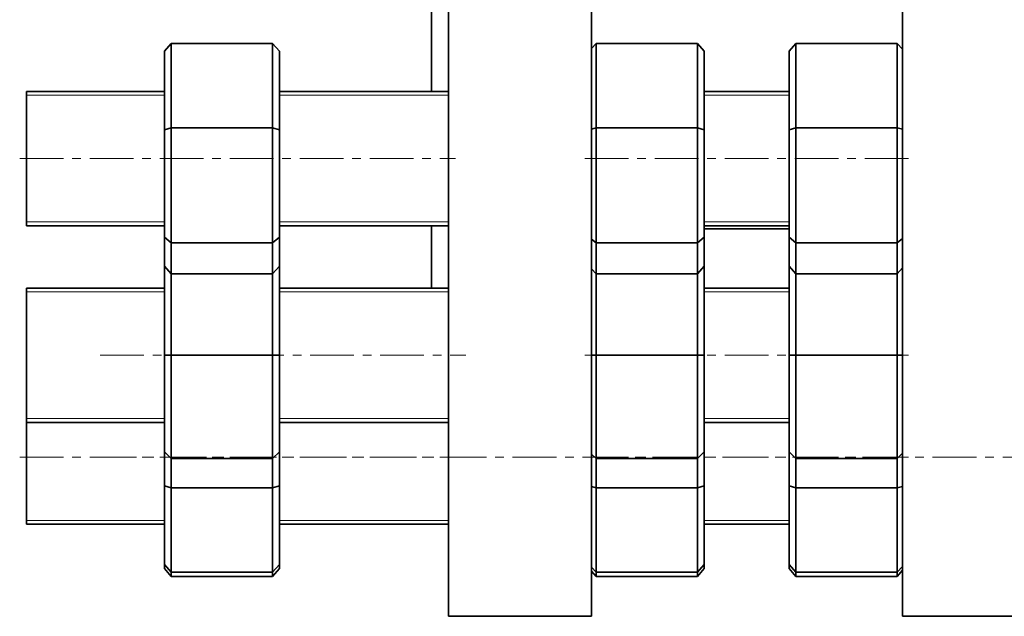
# Model space of a CAD drawing. Header units: millimetres. Extents: x -562 to 1075, y 1 to 1072.
# Tile 1 of 6: x -550 to -264, y 112 to 286. Entities that reach past the tile are written whole.
import ezdxf

# ---------------------------------------------------------------- set-up
doc = ezdxf.new("R2010")
doc.units = ezdxf.units.MM
doc.linetypes.add('CENTERX2', pattern=[20.32, 12.7, -2.54, 2.54, -2.54])
doc.layers.add('NOTE', color=7, linetype='Continuous')

msp = doc.modelspace()

# ---------------------------------------------------------------- linework, layer by layer
at = {"color": 7, "linetype": 'Continuous', "lineweight": 35}
for p, q in [((-425.63, 112.47), (-425.63, 592.47)), ((-384.13, 112.47), (-384.13, 592.47)), ((-293.88, 112.47), (-293.88, 592.47)), ((-430.63, 264.88), (-430.63, 306.64)), ((-506.13, 278.84), (-508.13, 276.61)), ((-506.13, 278.84), (-506.13, 254.35)), ((-476.73, 278.84), (-506.13, 278.84)), ((-476.73, 254.35), (-476.73, 278.84)), ((-474.73, 276.61), (-476.73, 278.84)), ((-382.82, 278.84), (-384.13, 277.38)), ((-382.82, 278.84), (-382.82, 254.35)), ((-353.42, 278.84), (-382.82, 278.84)), ((-353.42, 254.35), (-353.42, 278.84)), ((-351.42, 276.61), (-353.42, 278.84)), ((-324.82, 278.84), (-326.82, 276.61)), ((-324.82, 278.84), (-324.82, 254.35)), ((-295.42, 278.84), (-324.82, 278.84)), ((-295.42, 254.35), (-295.42, 278.84)), ((-293.88, 277.12), (-295.42, 278.84)), ((-508.13, 253.75), (-508.13, 276.61)), ((-474.73, 276.61), (-474.73, 253.75)), ((-351.42, 276.61), (-351.42, 253.75)), ((-326.82, 253.75), (-326.82, 276.61)), ((-474.66, 265.93), (-474.73, 265.93)), ((-351.35, 265.93), (-351.42, 265.93)), ((-508.13, 264.88), (-548.13, 264.88)), ((-548.13, 225.88), (-548.13, 264.88)), ((-425.63, 264.88), (-474.73, 264.88)), ((-326.82, 264.88), (-351.42, 264.88)), ((-508.13, 253.75), (-506.13, 254.35)), ((-508.13, 222.52), (-508.13, 253.75)), ((-506.13, 254.35), (-506.13, 220.89)), ((-476.73, 254.35), (-506.13, 254.35)), ((-476.73, 220.89), (-476.73, 254.35)), ((-474.73, 253.75), (-476.73, 254.35)), ((-474.73, 253.75), (-474.73, 222.52)), ((-384.13, 253.95), (-382.82, 254.35)), ((-382.82, 254.35), (-382.82, 220.89)), ((-353.42, 254.35), (-382.82, 254.35)), ((-353.42, 220.89), (-353.42, 254.35)), ((-351.42, 253.75), (-353.42, 254.35)), ((-351.42, 253.75), (-351.42, 222.52)), ((-326.82, 253.75), (-324.82, 254.35)), ((-326.82, 222.52), (-326.82, 253.75)), ((-295.42, 254.35), (-324.82, 254.35)), ((-324.82, 254.35), (-324.82, 220.89)), ((-295.42, 220.89), (-295.42, 254.35)), ((-293.88, 253.89), (-295.42, 254.35)), ((-548.13, 225.88), (-508.13, 225.88)), ((-474.73, 225.88), (-425.63, 225.88)), ((-430.63, 207.78), (-430.63, 225.88)), ((-351.42, 225.88), (-326.82, 225.88)), ((-351.42, 224.97), (-326.82, 224.97)), ((-508.13, 222.52), (-506.13, 220.89)), ((-508.13, 214.15), (-508.13, 222.52)), ((-476.73, 220.89), (-506.13, 220.89)), ((-506.13, 220.89), (-506.13, 211.92)), ((-476.73, 220.89), (-474.73, 222.52)), ((-476.73, 211.92), (-476.73, 220.89)), ((-474.73, 222.52), (-474.73, 214.15)), ((-384.13, 221.96), (-382.82, 220.89)), ((-353.42, 220.89), (-382.82, 220.89)), ((-382.82, 220.89), (-382.82, 211.92)), ((-353.42, 220.89), (-351.42, 222.52)), ((-353.42, 211.92), (-353.42, 220.89)), ((-351.42, 222.52), (-351.42, 214.15)), ((-326.82, 222.52), (-324.82, 220.89)), ((-326.82, 214.15), (-326.82, 222.52)), ((-295.42, 220.89), (-324.82, 220.89)), ((-324.82, 220.89), (-324.82, 211.92)), ((-295.42, 220.89), (-293.88, 222.14)), ((-295.42, 211.92), (-295.42, 220.89)), ((-508.13, 214.15), (-506.13, 211.92)), ((-508.13, 188.28), (-508.13, 214.15)), ((-476.73, 211.92), (-506.13, 211.92)), ((-506.13, 211.92), (-506.13, 188.28)), ((-476.73, 211.92), (-474.73, 214.15)), ((-476.73, 188.28), (-476.73, 211.92)), ((-474.73, 214.15), (-474.73, 188.28)), ((-384.13, 213.38), (-382.82, 211.92)), ((-353.42, 211.92), (-382.82, 211.92)), ((-382.82, 211.92), (-382.82, 188.28)), ((-353.42, 211.92), (-351.42, 214.15)), ((-353.42, 188.28), (-353.42, 211.92)), ((-351.42, 214.15), (-351.42, 188.28)), ((-326.82, 214.15), (-324.82, 211.92)), ((-326.82, 188.28), (-326.82, 214.15)), ((-295.42, 211.92), (-324.82, 211.92)), ((-324.82, 211.92), (-324.82, 188.28)), ((-295.42, 211.92), (-293.88, 213.64)), ((-295.42, 188.28), (-295.42, 211.92)), ((-508.13, 207.78), (-548.13, 207.78)), ((-548.13, 168.78), (-548.13, 207.78)), ((-425.63, 207.78), (-474.73, 207.78)), ((-326.82, 207.78), (-351.42, 207.78)), ((-508.13, 160.28), (-508.13, 188.28)), ((-508.13, 188.28), (-506.13, 188.28)), ((-506.13, 188.28), (-506.13, 158.28)), ((-476.73, 188.28), (-506.13, 188.28)), ((-476.73, 158.28), (-476.73, 188.28)), ((-474.73, 188.28), (-476.73, 188.28)), ((-474.73, 188.28), (-474.73, 160.28)), ((-384.13, 188.28), (-382.82, 188.28)), ((-382.82, 188.28), (-382.82, 158.28)), ((-353.42, 188.28), (-382.82, 188.28)), ((-351.42, 188.28), (-353.42, 188.28)), ((-353.42, 158.28), (-353.42, 188.28)), ((-351.42, 188.28), (-351.42, 160.28)), ((-326.82, 188.28), (-324.82, 188.28)), ((-326.82, 160.28), (-326.82, 188.28)), ((-295.42, 188.28), (-324.82, 188.28)), ((-324.82, 188.28), (-324.82, 158.28)), ((-293.88, 188.28), (-295.42, 188.28)), ((-295.42, 158.28), (-295.42, 188.28)), ((-548.13, 168.78), (-508.13, 168.78)), ((-548.13, 139.22), (-548.13, 168.78)), ((-474.73, 168.78), (-425.63, 168.78)), ((-351.42, 168.78), (-326.82, 168.78)), ((-508.13, 160.28), (-506.13, 158.28)), ((-508.13, 150.35), (-508.13, 160.28)), ((-476.73, 158.28), (-474.73, 160.28)), ((-474.73, 160.28), (-474.73, 150.35)), ((-353.42, 158.28), (-351.42, 160.28)), ((-351.42, 160.28), (-351.42, 150.35)), ((-326.82, 160.28), (-324.82, 158.28)), ((-326.82, 150.35), (-326.82, 160.28)), ((-476.73, 158.28), (-506.13, 158.28)), ((-506.13, 158.28), (-506.13, 149.75)), ((-476.73, 149.75), (-476.73, 158.28)), ((-384.13, 159.59), (-382.82, 158.28)), ((-353.42, 158.28), (-382.82, 158.28)), ((-382.82, 158.28), (-382.82, 149.75)), ((-353.42, 149.75), (-353.42, 158.28)), ((-295.42, 158.28), (-324.82, 158.28)), ((-324.82, 158.28), (-324.82, 149.75)), ((-295.42, 158.28), (-293.88, 159.81)), ((-295.42, 149.75), (-295.42, 158.28)), ((-508.13, 150.35), (-506.13, 149.75)), ((-508.13, 127.49), (-508.13, 150.35)), ((-476.73, 149.75), (-506.13, 149.75)), ((-506.13, 149.75), (-506.13, 125.25)), ((-474.73, 150.35), (-476.73, 149.75)), ((-476.73, 125.25), (-476.73, 149.75)), ((-474.73, 150.35), (-474.73, 127.49)), ((-384.13, 150.14), (-382.82, 149.75)), ((-353.42, 149.75), (-382.82, 149.75)), ((-382.82, 149.75), (-382.82, 125.25)), ((-351.42, 150.35), (-353.42, 149.75)), ((-353.42, 125.25), (-353.42, 149.75)), ((-351.42, 150.35), (-351.42, 127.49)), ((-326.82, 127.49), (-326.82, 150.35)), ((-326.82, 150.35), (-324.82, 149.75)), ((-324.82, 149.75), (-324.82, 125.25)), ((-295.42, 149.75), (-324.82, 149.75)), ((-293.88, 150.21), (-295.42, 149.75)), ((-295.42, 125.25), (-295.42, 149.75)), ((-548.13, 139.22), (-508.13, 139.22)), ((-474.73, 139.22), (-425.63, 139.22)), ((-351.42, 139.22), (-326.82, 139.22)), ((-508.13, 127.49), (-506.13, 125.25)), ((-508.13, 126.38), (-508.13, 127.49)), ((-508.13, 126.38), (-506.13, 124.07)), ((-476.73, 125.25), (-474.73, 127.49)), ((-476.73, 124.07), (-474.73, 126.38)), ((-474.73, 127.49), (-474.73, 126.38)), ((-384.13, 126.72), (-382.82, 125.25)), ((-353.42, 125.25), (-351.42, 127.49)), ((-353.42, 124.07), (-351.42, 126.38)), ((-351.42, 127.49), (-351.42, 126.38)), ((-326.82, 127.49), (-324.82, 125.25)), ((-326.82, 126.38), (-326.82, 127.49)), ((-326.82, 126.38), (-324.82, 124.07)), ((-295.42, 125.25), (-293.88, 126.97)), ((-295.42, 124.07), (-293.88, 125.85)), ((-476.73, 125.25), (-506.13, 125.25)), ((-506.13, 125.25), (-506.13, 124.07)), ((-476.73, 124.07), (-506.13, 124.07)), ((-476.73, 124.07), (-476.73, 125.25)), ((-384.13, 125.59), (-382.82, 124.07)), ((-353.42, 125.25), (-382.82, 125.25)), ((-382.82, 125.25), (-382.82, 124.07)), ((-353.42, 124.07), (-382.82, 124.07)), ((-353.42, 124.07), (-353.42, 125.25)), ((-295.42, 125.25), (-324.82, 125.25)), ((-324.82, 125.25), (-324.82, 124.07)), ((-295.42, 124.07), (-324.82, 124.07)), ((-295.42, 124.07), (-295.42, 125.25)), ((-425.63, 112.47), (-384.13, 112.47)), ((-293.88, 112.47), (-252.38, 112.47))]:
    msp.add_line(p, q, dxfattribs=at)
at = {"color": 7, "linetype": 'Continuous', "lineweight": 18}
for p, q in [((-508.13, 263.78), (-548.13, 263.78)), ((-425.63, 263.78), (-474.73, 263.78)), ((-326.82, 263.78), (-351.42, 263.78)), ((-548.13, 226.98), (-508.13, 226.98)), ((-474.73, 226.98), (-425.63, 226.98)), ((-351.42, 226.98), (-326.82, 226.98)), ((-508.13, 206.67), (-548.13, 206.67)), ((-425.63, 206.67), (-474.73, 206.67)), ((-326.82, 206.67), (-351.42, 206.67)), ((-548.13, 169.88), (-508.13, 169.88)), ((-474.73, 169.88), (-425.63, 169.88)), ((-351.42, 169.88), (-326.82, 169.88)), ((-548.13, 140.32), (-508.13, 140.32)), ((-474.73, 140.32), (-425.63, 140.32)), ((-351.42, 140.32), (-326.82, 140.32))]:
    msp.add_line(p, q, dxfattribs=at)
at = {"layer": 'NOTE', "linetype": 'CENTERX2', "lineweight": 18}
for p, q in [((-550.13, 245.38), (-423.63, 245.38)), ((-386.13, 245.38), (-291.88, 245.38)), ((-526.77, 188.28), (-420.63, 188.28)), ((-386.13, 188.28), (-291.88, 188.28)), ((-550.13, 158.72), (-423.63, 158.72)), ((-528.97, 158.72), (-82.13, 158.72)), ((-386.13, 158.72), (-291.88, 158.72))]:
    msp.add_line(p, q, dxfattribs=at)

doc.saveas('drawing.dxf')
